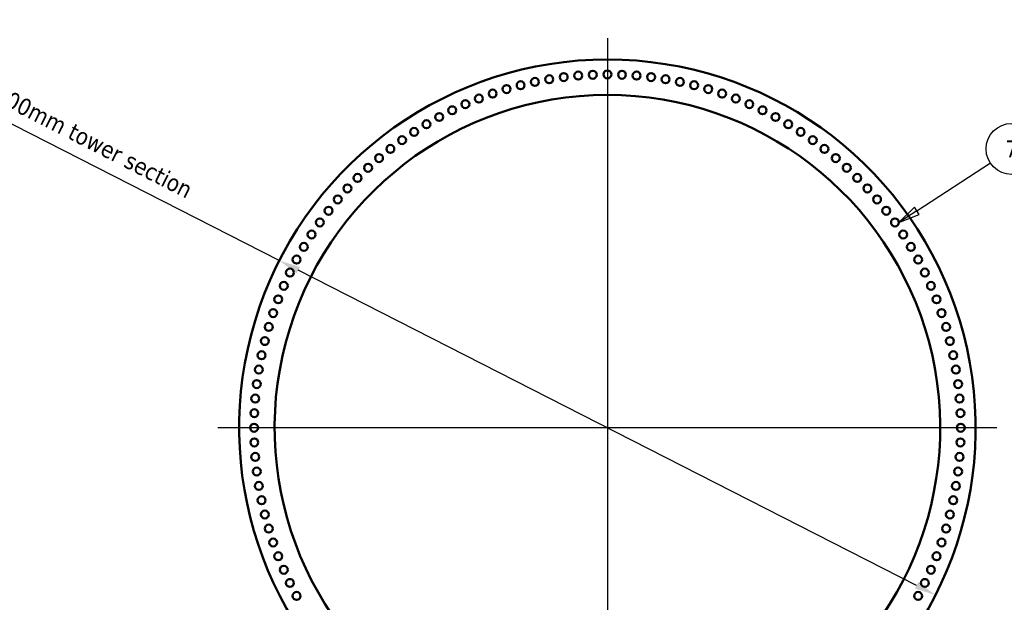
# Model space of a CAD drawing. Header units: millimetres. Extents: x 0 to 63075, y 0 to 44550.
# Tile 19 of 31: x 48622 to 57312, y 15055 to 20196. Entities that reach past the tile are written whole.
import ezdxf

# ---------------------------------------------------------------- set-up
doc = ezdxf.new("R2010")
doc.units = ezdxf.units.MM
doc.header["$LTSCALE"] = 75
for name, color, linetype, lineweight in [('Center Mark (ISO)', 7, 'Continuous', 25), ('Dimension (ISO)', 7, 'Continuous', 25), ('Symbol (ISO)', 7, 'Continuous', 25), ('Visible (ISO)', 7, 'Continuous', 50)]:
    doc.layers.add(name, color=color, linetype=linetype, lineweight=lineweight)
doc.styles.add('Label Text (ISO)', font='tahoma.ttf')
doc.styles.add('Note Text (ISO)', font='tahoma.ttf')
doc.dimstyles.new('Default (ISO)', dxfattribs={"dimscale": 75, "dimtxt": 2, "dimasz": 2.5, "dimexe": 3.175, "dimexo": 0, "dimgap": 0.762, "dimtad": 1, "dimrnd": 1e-08, "dimtxsty": 'Note Text (ISO)', "dimcen": 0.09, "dimdle": 10, "dimclrd": 256, "dimclre": 256, "dimclrt": 256, "dimazin": 2, "dimtfac": 1, "dimtmove": 0, "dimatfit": 3, "dimfxl": 1, "dimtolj": 1, "dimtzin": 0, "dimlwd": -1, "dimlwe": -1, "dimarcsym": 0})

# ---------------------------------------------------------------- blocks, each defined once
blk = doc.blocks.new('*D8')
at = {"layer": 'Defpoints', "color": 0, "transparency": 16777216}
for p in [(50913.5, 18070.8), (56704.7, 15119.2)]:
    blk.add_point(p, dxfattribs=at)
at = {"layer": 'Dimension (ISO)', "transparency": 16777216}
for p, q in [((50913.5, 18070.8), (47585.2, 19767.2)), ((56537.6, 15204.3), (51080.6, 17985.7))]:
    blk.add_line(p, q, dxfattribs=at)
for points in [[(51094.7, 18013.5), (51066.4, 17957.8), (50913.5, 18070.8)], [(56551.8, 15232.2), (56523.5, 15176.5), (56704.7, 15119.2)]]:
    blk.add_solid(points, dxfattribs=at)
at = {"layer": 'Dimension (ISO)', "transparency": 16777216, "insert": (47868.1, 20196.4), "char_height": 150, "attachment_point": 1, "rotation": 332.99341, "style": 'Note Text (ISO)'}
blk.add_mtext('\\A1;\\fTahoma|b0|i0;\\H149.0446;∅6500\\P\\fTahoma|b0|i0;\\H149.0446;Up to Ø7000mm tower section', dxfattribs=at)
blk = doc.blocks.new('Balloon1')
at = {"layer": 'Symbol (ISO)'}
for p, q in [((753.86, 246.79), (762.52, 252.44)), ((753.58, 247.21), (751.76, 245.43)), ((753.86, 246.79), (751.76, 245.43)), ((754.13, 246.37), (753.58, 247.21)), ((751.76, 245.43), (754.13, 246.37))]:
    blk.add_line(p, q, dxfattribs=at)
at = {"layer": 'Symbol (ISO)', "flags": 128}
blk.add_lwpolyline([(753.58, 247.21), (751.76, 245.43), (754.13, 246.37), (753.58, 247.21)], dxfattribs=at)
at = {"layer": 'Symbol (ISO)'}
blk.add_circle((765.02, 254.08), 3, dxfattribs=at)
blk.add_solid([(753.58, 247.21), (751.76, 245.43), (754.13, 246.37), (753.58, 247.21)], dxfattribs=at)
at = {"layer": 'Symbol (ISO)', "insert": (765.02, 254.08), "char_height": 2, "attachment_point": 5, "style": 'Label Text (ISO)'}
blk.add_mtext('7', dxfattribs=at)

msp = doc.modelspace()

# ---------------------------------------------------------------- linework, layer by layer
at = {"layer": 'Center Mark (ISO)', "linetype": 'Continuous'}
for p, q in [((53809.0992, 20032.502), (53809.0992, 13157.502)), ((57246.5992, 16595.002), (50371.5992, 16595.002))]:
    msp.add_line(p, q, dxfattribs=at)
at = {"layer": 'Visible (ISO)'}
for centre in [(53551.5755, 19702.8507), (53680.2272, 19710.8381), (53809.0992, 19713.502), (53937.9711, 19710.8381), (54066.6229, 19702.8507), (53043.5527, 19618.0767), (53169.1351, 19647.1305), (53295.8109, 19670.9697), (53423.3637, 19689.5537), (54194.8346, 19689.5537), (54322.3874, 19670.9697), (54449.0632, 19647.1305), (54574.6457, 19618.0767), (52796.5239, 19544.5331), (52919.2782, 19583.8581), (54698.9202, 19583.8581), (54821.6745, 19544.5331), (52556.412, 19450.8411), (52675.4996, 19500.1688), (54942.6988, 19500.1688), (55061.7864, 19450.8411), (52439.4646, 19396.6343), (55178.7337, 19396.6343), (52212.7856, 19273.9618), (52324.8572, 19337.6409), (55293.3411, 19337.6409), (55405.4127, 19273.9618), (52103.4413, 19205.7057), (55514.757, 19205.7057), (51997.0111, 19132.9892), (55621.1872, 19132.9892), (51893.6768, 19055.9367), (55724.5215, 19055.9367), (51793.615, 18974.6797), (55824.5833, 18974.6797), (51696.9966, 18889.357), (55921.2018, 18889.357), (51603.9867, 18800.1145), (56014.2117, 18800.1145), (51514.7442, 18707.1046), (56103.4542, 18707.1046), (51429.4215, 18610.4862), (56188.7768, 18610.4862), (51348.1645, 18510.4244), (56270.0338, 18510.4244), (51271.1119, 18407.0901), (56347.0864, 18407.0901), (51198.3955, 18300.6598), (56419.8028, 18300.6598), (51130.1394, 18191.3155), (56488.0589, 18191.3155), (51066.4603, 18079.244), (56551.7381, 18079.244), (51007.4669, 17964.6366), (56610.7314, 17964.6366), (50953.2601, 17847.6892), (56664.9383, 17847.6892), (50903.9324, 17728.6016), (56714.266, 17728.6016), (50859.5681, 17607.5773), (56758.6302, 17607.5773), (50820.2431, 17484.823), (56797.9553, 17484.823), (50786.0244, 17360.5485), (56832.1739, 17360.5485), (50756.9707, 17234.9661), (56861.2277, 17234.9661), (50733.1314, 17108.2902), (56885.0669, 17108.2902), (50714.5474, 16980.7375), (56903.6509, 16980.7375), (50701.2504, 16852.5257), (56916.9479, 16852.5257), (50693.2631, 16723.8739), (56924.9352, 16723.8739), (50690.5992, 16595.002), (56927.5992, 16595.002), (50693.2631, 16466.1301), (56924.9352, 16466.1301), (50701.2504, 16337.4783), (56916.9479, 16337.4783), (50714.5474, 16209.2665), (56903.6509, 16209.2665), (50733.1314, 16081.7138), (56885.0669, 16081.7138), (50756.9707, 15955.038), (56861.2277, 15955.038), (50786.0244, 15829.4555), (56832.1739, 15829.4555), (50820.2431, 15705.181), (56797.9553, 15705.181), (50859.5681, 15582.4267), (56758.6302, 15582.4267), (50903.9324, 15461.4024), (56714.266, 15461.4024), (50953.2601, 15342.3148), (56664.9383, 15342.3148), (51007.4669, 15225.3674), (56610.7314, 15225.3674), (51066.4603, 15110.7601), (56551.7381, 15110.7601)]:
    msp.add_circle(centre, 35, dxfattribs=at)
for radius, start, end in [(3250, 308.3303697, 231.6696303), (2937, 299.76748004, 240.23251996)]:
    msp.add_arc((53809.0992, 16595.002), radius, start, end, dxfattribs=at)

# ---------------------------------------------------------------- block references
at = {"layer": 'Symbol (ISO)', "xscale": 75, "yscale": 75, "zscale": 75}
msp.add_blockref('Balloon1', (0, 0), dxfattribs=at)

# ---------------------------------------------------------------- dimensions: what is measured, and where the dimension line sits
at = {"layer": 'Dimension (ISO)'}
dim = msp.add_diameter_dim_2p(p1=(56704.7007, 15119.1999), p2=(50913.4976, 18070.8041), text='\\fTahoma|b0|i0;\\H149.0446;<>\\P\\fTahoma|b0|i0;\\H149.0446;Up to Ø7000mm tower section', dimstyle='Default (ISO)', override={"dimgap": 0.762, "dimdec": 2, "dimlfac": 1, "dimtol": 0, "dimlim": 0, "dimtp": 0, "dimtm": 0, "dimtdec": 2, "dimatfit": 2, "dimtvp": -0.25}, dxfattribs=at)
dim.commit()
dim.dimension.update_dxf_attribs({"geometry": '*D8', "text_midpoint": (48858.2763, 19118.2894), "dimtype": 163})

doc.saveas('drawing.dxf')
